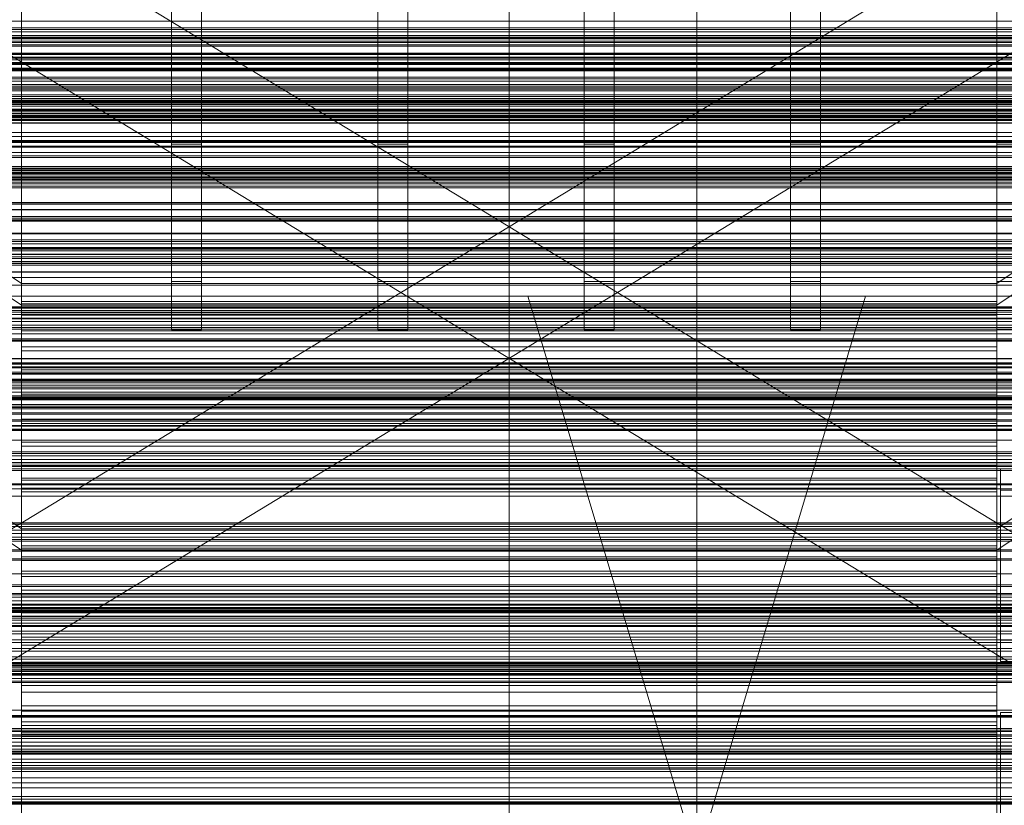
# Model space of a CAD drawing. Header units: millimetres. Extents: x -2233 to 65662, y -50530 to 6847.
# Tile 81 of 256: x -130 to 132, y -34886 to -34676. Entities that reach past the tile are written whole.
import ezdxf

# ---------------------------------------------------------------- set-up
doc = ezdxf.new("R2010")
doc.units = ezdxf.units.MM
for name, color, linetype, lineweight in [('COTAS_O', 1, 'Continuous', 0), ('COTAS_P', 1, 'Continuous', 0), ('frontal_briquetadora', 7, 'Continuous', 0), ('frontal_C01', 7, 'Continuous', 0), ('frontal_C02', 7, 'Continuous', 0), ('frontal_C03', 7, 'Continuous', 0), ('frontal_C04', 7, 'Continuous', 0), ('frontal_C05', 7, 'Continuous', 0), ('frontal_C05-C03', 7, 'Continuous', 0), ('frontal_mezcladora', 7, 'Continuous', 0), ('frontal_secador', 7, 'Continuous', 0)]:
    doc.layers.add(name, color=color, linetype=linetype, lineweight=lineweight)
doc.dimstyles.new('R19_100', dxfattribs={"dimtxt": 250, "dimasz": 150, "dimexe": 150, "dimexo": 80, "dimgap": 100, "dimtad": 1, "dimtih": 1, "dimtoh": 1, "dimdsep": 46, "dimcen": 0.09, "dimadec": 0, "dimazin": 0, "dimtfac": 1, "dimtdec": 4, "dimtofl": 0, "dimtmove": 0, "dimatfit": 3, "dimfxl": 1, "dimtolj": 1, "dimtzin": 0, "dimarcsym": 0})

# ---------------------------------------------------------------- blocks, each defined once
blk = doc.blocks.new('DIM_R32_40')
at = {"layer": 'COTAS_P'}
for p, q in [((-150, -32200), (550, -32200)), ((550, -32200), (505, -32350)), ((550, -34800), (550, -32200)), ((550, -32200), (595, -32350)), ((550, -34800), (505, -34650)), ((550, -34800), (595, -34650)), ((-150, -34800), (550, -34800))]:
    blk.add_line(p, q, dxfattribs=at)
blk.add_text('2600 P', height=250, rotation=90, dxfattribs=at).set_placement((450, -33500))
blk = doc.blocks.new('DIM_R32_42')
at = {"layer": 'COTAS_O'}
for p, q in [((-650, -33700), (50, -33700)), ((50, -33700), (5, -33850)), ((50, -34900), (50, -33700)), ((50, -33700), (95, -33850)), ((50, -34900), (5, -34750)), ((50, -34900), (95, -34750)), ((-650, -34900), (50, -34900))]:
    blk.add_line(p, q, dxfattribs=at)
blk.add_text('1200 O', height=250, rotation=90, dxfattribs=at).set_placement((-50, -34300))
blk = doc.blocks.new('DIM_R32_43')
at = {"layer": 'COTAS_O'}
for p, q in [((-650, -34200), (-500, -34155)), ((650, -34200), (500, -34155)), ((-650, -34900), (-650, -34200)), ((-650, -34200), (650, -34200)), ((-650, -34200), (-500, -34245)), ((650, -34200), (500, -34245)), ((650, -34900), (650, -34200))]:
    blk.add_line(p, q, dxfattribs=at)
blk.add_text('1300 O', height=250, dxfattribs=at).set_placement((0, -34100))

msp = doc.modelspace()

# ---------------------------------------------------------------- linework, layer by layer
at = {"layer": 'frontal_briquetadora'}
for p, q in [((-160, -34691.652), (200, -34691.652)), ((-160, -34692.717), (200, -34692.717)), ((200, -34695.288), (-160, -34695.288)), ((-160, -34698), (200, -34698)), ((200, -34698.08), (-160, -34698.08)), ((200, -34703.142), (-160, -34703.142)), ((-210, -34750), (210, -34750)), ((-490, -34760), (490, -34760)), ((-490, -34760), (340, -34760))]:
    msp.add_line(p, q, dxfattribs=at)
at = {"layer": 'frontal_C01'}
for p, q in [((-130, -34746.617), (-130, -34471.612)), ((0, -34746.617), (0, -34471.612)), ((130, -34746.617), (130, -34471.612)), ((-130, -34477.371), (-130, -34752.376)), ((0, -34477.371), (0, -34752.376)), ((130, -34477.371), (130, -34752.376)), ((-311.15, -34676.683), (311.15, -34676.683)), ((-311.15, -34680.969), (311.15, -34680.969)), ((-130, -34746.617), (-228.298, -34680.553)), ((228.298, -34680.553), (130, -34746.617)), ((-311.15, -34682.04), (311.15, -34682.04)), ((-440, -34685.204), (440, -34685.204)), ((-440, -34685.454), (440, -34685.454)), ((-440, -34685.567), (440, -34685.567)), ((-440, -34686.3), (440, -34686.3)), ((-440, -34686.519), (440, -34686.519)), ((-228.298, -34686.312), (-130, -34752.376)), ((130, -34752.376), (228.298, -34686.312)), ((-440, -34687.684), (440, -34687.684)), ((-440, -34687.994), (440, -34687.994)), ((311.15, -34687.032), (-311.15, -34687.032)), ((-311.15, -34688.226), (311.15, -34688.226)), ((-440, -34689.513), (440, -34689.513)), ((-440, -34689.892), (440, -34689.892)), ((440, -34691.661), (-440, -34691.661)), ((-440, -34692.084), (440, -34692.084)), ((-440, -34693.982), (440, -34693.982)), ((-440, -34694.42), (440, -34694.42)), ((-311.15, -34693.583), (311.15, -34693.583)), ((-440, -34696.318), (440, -34696.318)), ((-440, -34696.741), (440, -34696.741)), ((-311.15, -34694.819), (311.15, -34694.819)), ((-440, -34698.51), (440, -34698.51)), ((-440, -34698.89), (440, -34698.89)), ((-440, -34700.408), (440, -34700.408)), ((-440, -34700.718), (440, -34700.718)), ((-440, -34701.884), (440, -34701.884)), ((-440, -34702.103), (440, -34702.103)), ((-311.15, -34700.176), (311.15, -34700.176)), ((-311.15, -34701.37), (311.15, -34701.37)), ((-440, -34702.835), (440, -34702.835)), ((-440, -34702.949), (440, -34702.949)), ((-440, -34703.198), (440, -34703.198)), ((-311.15, -34706.362), (311.15, -34706.362)), ((-311.15, -34707.433), (311.15, -34707.433)), ((-311.15, -34711.719), (311.15, -34711.719)), ((-311.15, -34712.594), (311.15, -34712.594)), ((-311.15, -34715.883), (311.15, -34715.883)), ((-311.15, -34716.501), (311.15, -34716.501)), ((-311.15, -34718.568), (311.15, -34718.568)), ((-311.15, -34718.888), (311.15, -34718.888)), ((-311.15, -34719.594), (311.15, -34719.594)), ((-130, -35021.621), (-130, -34746.617)), ((0, -34746.617), (-130, -34746.617)), ((0, -35021.621), (0, -34746.617)), ((130, -34746.617), (0, -34746.617)), ((130, -35021.621), (130, -34746.617)), ((-130, -34752.376), (-130, -34751.35)), ((-130, -34751.35), (-130, -34752.056)), ((-130, -34751.35), (130, -34751.35)), ((-130, -34752.056), (-130, -34754.443)), ((-130, -34752.056), (130, -34752.056)), ((130, -34752.056), (130, -34751.35)), ((130, -34751.35), (130, -34752.376)), ((130, -34754.443), (130, -34752.056)), ((-130, -34752.376), (-130, -35027.38)), ((-130, -34752.376), (0, -34752.376)), ((-130, -34755.061), (-130, -34752.376)), ((-130, -34752.376), (130, -34752.376)), ((-130, -34754.443), (-130, -34758.35)), ((-130, -34754.443), (130, -34754.443)), ((0, -34752.376), (0, -35027.38)), ((0, -34752.376), (130, -34752.376)), ((130, -34752.376), (130, -35027.38)), ((130, -34752.376), (130, -34755.061)), ((130, -34758.35), (130, -34754.443)), ((-130, -34759.225), (-130, -34755.061)), ((-130, -34755.061), (130, -34755.061)), ((130, -34755.061), (130, -34759.225)), ((-130, -34758.35), (-130, -34763.511)), ((-130, -34758.35), (130, -34758.35)), ((-130, -34764.582), (-130, -34759.225)), ((-130, -34759.225), (130, -34759.225)), ((130, -34763.511), (130, -34758.35)), ((130, -34759.225), (130, -34764.582)), ((-130, -34763.511), (-130, -34769.574)), ((-130, -34763.511), (130, -34763.511)), ((-130, -34770.768), (-130, -34764.582)), ((-130, -34764.582), (130, -34764.582)), ((130, -34769.574), (130, -34763.511)), ((130, -34764.582), (130, -34770.768)), ((-148, -34767.745), (148, -34767.745)), ((-148, -34767.995), (148, -34767.995)), ((-148, -34768.109), (148, -34768.109)), ((-148, -34768.841), (148, -34768.841)), ((-148, -34769.06), (148, -34769.06)), ((-148, -34770.226), (148, -34770.226)), ((-148, -34770.536), (148, -34770.536)), ((-130, -34769.574), (-130, -34776.125)), ((130, -34769.574), (-130, -34769.574)), ((130, -34776.125), (130, -34769.574)), ((-148, -34772.054), (148, -34772.054)), ((-148, -34772.434), (148, -34772.434)), ((-130, -34777.361), (-130, -34770.768)), ((-130, -34770.768), (130, -34770.768)), ((130, -34770.768), (130, -34777.361)), ((148, -34774.203), (-148, -34774.203)), ((-148, -34774.626), (148, -34774.626)), ((-148, -34776.524), (148, -34776.524)), ((-148, -34776.962), (148, -34776.962)), ((-130, -34776.125), (-130, -34782.718)), ((-130, -34776.125), (130, -34776.125)), ((-130, -34783.912), (-130, -34777.361)), ((-130, -34777.361), (130, -34777.361)), ((130, -34782.718), (130, -34776.125)), ((130, -34777.361), (130, -34783.912)), ((-148, -34778.86), (148, -34778.86)), ((-148, -34779.283), (148, -34779.283)), ((-148, -34781.052), (148, -34781.052)), ((-148, -34781.431), (148, -34781.431)), ((-148, -34782.95), (148, -34782.95)), ((-148, -34783.26), (148, -34783.26)), ((-130, -34782.718), (-130, -34788.904)), ((-130, -34782.718), (130, -34782.718)), ((130, -34788.904), (130, -34782.718)), ((-148, -34784.425), (148, -34784.425)), ((-148, -34784.644), (148, -34784.644)), ((-148, -34785.377), (148, -34785.377)), ((-148, -34785.49), (148, -34785.49)), ((-148, -34785.74), (148, -34785.74)), ((-130, -34789.974), (-130, -34783.912)), ((-130, -34783.912), (130, -34783.912)), ((130, -34783.912), (130, -34789.974)), ((-130, -34788.904), (-130, -34794.261)), ((-130, -34788.904), (130, -34788.904)), ((130, -34794.261), (130, -34788.904)), ((-130, -34795.135), (-130, -34789.974)), ((-130, -34789.974), (130, -34789.974)), ((130, -34789.974), (130, -34795.135)), ((-130, -34794.261), (-130, -34798.424)), ((-130, -34794.261), (130, -34794.261)), ((130, -34798.424), (130, -34794.261)), ((-130, -34799.042), (-130, -34795.135)), ((-130, -34795.135), (130, -34795.135)), ((130, -34795.135), (130, -34799.042)), ((131, -34801.63), (131, -34795.985)), ((131, -34795.985), (149, -34795.985)), ((131, -34841.65), (131, -34795.985)), ((-130, -34798.424), (-130, -34801.11)), ((-130, -34798.424), (130, -34798.424)), ((-130, -34801.43), (-130, -34799.042)), ((-130, -34799.042), (130, -34799.042)), ((130, -34801.11), (130, -34798.424)), ((130, -34799.042), (130, -34801.43)), ((-130, -34801.11), (-130, -34802.135)), ((-130, -34801.11), (130, -34801.11)), ((-130, -34802.135), (-130, -34801.43)), ((-130, -34801.43), (130, -34801.43)), ((-130, -34802.135), (130, -34802.135)), ((130, -34802.135), (130, -34801.11)), ((130, -34801.43), (130, -34802.135)), ((149, -34801.63), (131, -34801.63)), ((131, -34847.295), (131, -34801.63)), ((-425, -34836.344), (425, -34836.344)), ((149, -34841.65), (131, -34841.65)), ((131, -34841.65), (131, -34847.295)), ((425, -34847.856), (-425, -34847.856)), ((131, -34847.295), (149, -34847.295)), ((425, -34850.682), (-425, -34850.682)), ((-425, -34862.194), (425, -34862.194))]:
    msp.add_line(p, q, dxfattribs=at)
at = {"layer": 'frontal_C02'}
for p, q in [((-130, -34811.926), (-130, -34521.432)), ((0, -34811.926), (0, -34521.432)), ((130, -34811.926), (130, -34521.432)), ((-130, -34527.162), (-130, -34817.656)), ((0, -34527.162), (0, -34817.656)), ((130, -34527.162), (130, -34817.656)), ((-130, -34811.926), (-228.298, -34746.19)), ((228.298, -34746.19), (130, -34811.926)), ((-228.298, -34751.921), (-130, -34817.656)), ((130, -34817.656), (228.298, -34751.921)), ((430, -34772.309), (-430, -34772.309)), ((430, -34777.309), (-430, -34777.309)), ((-130, -35102.421), (-130, -34811.926)), ((0, -34811.926), (-130, -34811.926)), ((0, -35102.421), (0, -34811.926)), ((130, -34811.926), (0, -34811.926)), ((130, -35102.421), (130, -34811.926)), ((-130, -34817.657), (-130, -34816.523)), ((-130, -34816.523), (-130, -34817.12)), ((-130, -34816.523), (130, -34816.523)), ((-130, -34817.12), (-130, -34819.405)), ((-130, -34817.12), (130, -34817.12)), ((-130, -34817.656), (-130, -35108.151)), ((-130, -34817.656), (0, -34817.656)), ((-130, -34820.442), (-130, -34817.657)), ((-130, -34817.657), (130, -34817.657)), ((0, -34817.656), (0, -35108.151)), ((0, -34817.656), (130, -34817.656)), ((130, -34817.12), (130, -34816.523)), ((130, -34816.523), (130, -34817.657)), ((130, -34819.405), (130, -34817.12)), ((130, -34817.656), (130, -35108.151)), ((130, -34817.657), (130, -34820.442)), ((-130, -34819.405), (-130, -34823.223)), ((-130, -34819.405), (130, -34819.405)), ((-130, -34824.69), (-130, -34820.442)), ((-130, -34820.442), (130, -34820.442)), ((130, -34823.223), (130, -34819.405)), ((130, -34820.442), (130, -34824.69)), ((-130, -34823.223), (-130, -34828.314)), ((-130, -34823.223), (130, -34823.223)), ((130, -34828.314), (130, -34823.223)), ((-130, -34830.111), (-130, -34824.69)), ((-130, -34824.69), (130, -34824.69)), ((130, -34824.69), (130, -34830.111)), ((430, -34827.309), (-430, -34827.309)), ((-130, -34828.314), (-130, -34834.332)), ((-130, -34828.314), (130, -34828.314)), ((130, -34834.332), (130, -34828.314)), ((-130, -34836.336), (-130, -34830.111)), ((-130, -34830.111), (130, -34830.111)), ((130, -34830.111), (130, -34836.336)), ((430, -34832.309), (-430, -34832.309)), ((-148, -34832.91), (148, -34832.91)), ((-148, -34833.121), (148, -34833.121)), ((-148, -34833.311), (148, -34833.311)), ((-148, -34833.931), (148, -34833.931)), ((-148, -34834.298), (148, -34834.298)), ((-148, -34835.284), (148, -34835.284)), ((-148, -34835.803), (148, -34835.803)), ((-130, -34834.332), (-130, -34840.865)), ((130, -34834.332), (-130, -34834.332)), ((-130, -34842.939), (-130, -34836.336)), ((-130, -34836.336), (130, -34836.336)), ((130, -34840.865), (130, -34834.332)), ((130, -34836.336), (130, -34842.939)), ((-148, -34837.088), (148, -34837.088)), ((-148, -34837.724), (148, -34837.724)), ((148, -34839.22), (-148, -34839.22)), ((-148, -34839.93), (148, -34839.93)), ((-148, -34841.535), (148, -34841.535)), ((-130, -34840.865), (-130, -34847.469)), ((-130, -34840.865), (130, -34840.865)), ((130, -34847.469), (130, -34840.865)), ((-148, -34842.27), (148, -34842.27)), ((-148, -34843.874), (148, -34843.874)), ((-130, -34849.473), (-130, -34842.939)), ((-130, -34842.939), (130, -34842.939)), ((130, -34842.939), (130, -34849.473)), ((-148, -34844.585), (148, -34844.585)), ((-148, -34846.08), (148, -34846.08)), ((-148, -34846.717), (148, -34846.717)), ((-148, -34848.001), (148, -34848.001)), ((-148, -34848.521), (148, -34848.521)), ((-130, -34847.469), (-130, -34853.693)), ((-130, -34847.469), (130, -34847.469)), ((-130, -34855.49), (-130, -34849.473)), ((-130, -34849.473), (130, -34849.473)), ((130, -34853.693), (130, -34847.469)), ((130, -34849.473), (130, -34855.49)), ((-148, -34849.506), (148, -34849.506)), ((-148, -34849.874), (148, -34849.874)), ((-148, -34850.493), (148, -34850.493)), ((-148, -34850.683), (148, -34850.683)), ((-148, -34850.895), (148, -34850.895)), ((-130, -34853.693), (-130, -34859.114)), ((-130, -34853.693), (130, -34853.693)), ((130, -34859.114), (130, -34853.693)), ((-130, -34860.581), (-130, -34855.49)), ((-130, -34855.49), (130, -34855.49)), ((130, -34855.49), (130, -34860.581)), ((-130, -34859.114), (-130, -34863.362)), ((-130, -34859.114), (130, -34859.114)), ((130, -34863.362), (130, -34859.114)), ((-130, -34864.399), (-130, -34860.581)), ((-130, -34860.581), (130, -34860.581)), ((130, -34860.581), (130, -34864.399)), ((131, -34866.837), (131, -34860.876)), ((131, -34860.876), (149, -34860.876)), ((131, -34906.313), (131, -34860.876)), ((-130, -34863.362), (-130, -34866.148)), ((-130, -34863.362), (130, -34863.362)), ((-130, -34866.685), (-130, -34864.399)), ((-130, -34864.399), (130, -34864.399)), ((130, -34866.148), (130, -34863.362)), ((130, -34864.399), (130, -34866.685)), ((-130, -34866.148), (-130, -34867.281)), ((-130, -34866.148), (130, -34866.148)), ((-130, -34867.281), (-130, -34866.685)), ((-130, -34866.685), (130, -34866.685)), ((-130, -34867.281), (130, -34867.281)), ((130, -34867.281), (130, -34866.148)), ((130, -34866.685), (130, -34867.281)), ((149, -34866.837), (131, -34866.837)), ((131, -34912.274), (131, -34866.837))]:
    msp.add_line(p, q, dxfattribs=at)
at = {"layer": 'frontal_C03'}
for p, q in [((-1422.787, -35595.6), (1407.213, -33876.74)), ((1422.787, -35595.6), (-1407.213, -33876.74)), ((1407.213, -35621.241), (-1422.787, -33902.381)), ((-1407.213, -35621.241), (1422.787, -33902.381)), ((1250, -34678.487), (-1250, -34678.487)), ((1250, -34678.873), (-1250, -34678.873)), ((1250, -34679.539), (-1250, -34679.539)), ((-1250, -34680.472), (1250, -34680.472)), ((1250, -34681.413), (-1250, -34681.413)), ((1250, -34682.346), (-1250, -34682.346)), ((1250, -34683.012), (-1250, -34683.012)), ((1250, -34683.398), (-1250, -34683.398)), ((1250, -34697.321), (-1250, -34697.321)), ((1250, -34697.707), (-1250, -34697.707)), ((1250, -34698.373), (-1250, -34698.373)), ((-1250, -34699.306), (1250, -34699.306)), ((1250, -34700.247), (-1250, -34700.247)), ((1250, -34701.18), (-1250, -34701.18)), ((1250, -34701.845), (-1250, -34701.845)), ((1250, -34702.232), (-1250, -34702.232)), ((1250, -34703.786), (-1250, -34703.786)), ((1250, -34703.871), (-1250, -34703.871)), ((1250, -34708.484), (-1250, -34708.484)), ((1250, -34708.729), (-1250, -34708.729)), ((1250, -34716.155), (-1250, -34716.155)), ((1250, -34716.541), (-1250, -34716.541)), ((1250, -34717.207), (-1250, -34717.207)), ((1250, -34717.252), (-1250, -34717.252)), ((1250, -34717.618), (-1250, -34717.618)), ((-1250, -34718.139), (1250, -34718.139)), ((1250, -34719.081), (-1250, -34719.081)), ((1250, -34720.013), (-1250, -34720.013)), ((1250, -34720.679), (-1250, -34720.679)), ((1250, -34721.065), (-1250, -34721.065)), ((1496, -34725.392), (-1496, -34725.392)), ((1496, -34725.419), (-1496, -34725.419)), ((1496, -34726.86), (-1496, -34726.86)), ((1496, -34726.937), (-1496, -34726.937)), ((1496, -34729.6), (-1496, -34729.6)), ((1496, -34729.715), (-1496, -34729.715)), ((1250, -34728.754), (-1250, -34728.754)), ((-1250, -34729.186), (1250, -34729.186)), ((1496, -34733.195), (-1496, -34733.195)), ((-1496, -34733.33), (1496, -34733.33)), ((1250, -34734.989), (-1250, -34734.989)), ((1250, -34735.375), (-1250, -34735.375)), ((1250, -34736.041), (-1250, -34736.041)), ((1496, -34737.096), (-1496, -34737.096)), ((1496, -34737.231), (-1496, -34737.231)), ((-1250, -34736.973), (1250, -34736.973)), ((1250, -34737.915), (-1250, -34737.915)), ((1250, -34738.847), (-1250, -34738.847)), ((1496, -34740.711), (-1496, -34740.711)), ((1496, -34740.826), (-1496, -34740.826)), ((1250, -34739.513), (-1250, -34739.513)), ((1250, -34739.899), (-1250, -34739.899)), ((1250, -34741.24), (-1250, -34741.24)), ((1250, -34741.672), (-1250, -34741.672)), ((1496, -34743.489), (-1496, -34743.489)), ((1496, -34743.566), (-1496, -34743.566)), ((1496, -34745.007), (-1496, -34745.007)), ((1496, -34745.034), (-1496, -34745.034)), ((1250, -34752.808), (-1250, -34752.808)), ((1250, -34753.174), (-1250, -34753.174)), ((1250, -34753.823), (-1250, -34753.823)), ((1250, -34754.209), (-1250, -34754.209)), ((1250, -34754.875), (-1250, -34754.875)), ((-1250, -34755.807), (1250, -34755.807)), ((1250, -34756.749), (-1250, -34756.749)), ((1250, -34757.681), (-1250, -34757.681)), ((1250, -34758.347), (-1250, -34758.347)), ((1250, -34758.733), (-1250, -34758.733)), ((-1415, -34761.304), (1415, -34761.304)), ((1250, -34761.697), (-1250, -34761.697)), ((1250, -34761.942), (-1250, -34761.942)), ((1250, -34766.554), (-1250, -34766.554)), ((1250, -34766.64), (-1250, -34766.64)), ((1250, -34772.657), (-1250, -34772.657)), ((1250, -34773.043), (-1250, -34773.043)), ((1250, -34773.709), (-1250, -34773.709)), ((-1250, -34774.641), (1250, -34774.641)), ((1250, -34775.583), (-1250, -34775.583)), ((1250, -34776.515), (-1250, -34776.515)), ((1250, -34777.181), (-1250, -34777.181)), ((1250, -34777.567), (-1250, -34777.567)), ((1250, -34791.491), (-1250, -34791.491)), ((1250, -34791.877), (-1250, -34791.877)), ((1250, -34792.543), (-1250, -34792.543)), ((-1250, -34793.475), (1250, -34793.475)), ((1250, -34794.417), (-1250, -34794.417)), ((1250, -34795.349), (-1250, -34795.349)), ((1250, -34796.015), (-1250, -34796.015)), ((1250, -34796.401), (-1250, -34796.401)), ((-1415, -34801.304), (1415, -34801.304)), ((1250, -34810.324), (-1250, -34810.324)), ((1250, -34810.711), (-1250, -34810.711)), ((1250, -34811.376), (-1250, -34811.376)), ((-1250, -34812.309), (1250, -34812.309)), ((1250, -34813.251), (-1250, -34813.251)), ((1250, -34814.183), (-1250, -34814.183)), ((1250, -34814.849), (-1250, -34814.849)), ((1250, -34815.235), (-1250, -34815.235)), ((1250, -34829.158), (-1250, -34829.158)), ((1250, -34829.544), (-1250, -34829.544)), ((1250, -34830.21), (-1250, -34830.21)), ((-1250, -34831.143), (1250, -34831.143)), ((1250, -34832.084), (-1250, -34832.084)), ((1250, -34833.017), (-1250, -34833.017)), ((1250, -34833.683), (-1250, -34833.683)), ((1250, -34834.069), (-1250, -34834.069)), ((1250, -34847.992), (-1250, -34847.992)), ((1250, -34848.378), (-1250, -34848.378)), ((1250, -34849.044), (-1250, -34849.044)), ((-1250, -34849.977), (1250, -34849.977)), ((1250, -34850.918), (-1250, -34850.918)), ((1250, -34851.851), (-1250, -34851.851)), ((1250, -34852.517), (-1250, -34852.517)), ((1250, -34852.903), (-1250, -34852.903)), ((1250, -34866.826), (-1250, -34866.826)), ((1250, -34867.212), (-1250, -34867.212)), ((1250, -34867.878), (-1250, -34867.878)), ((-1250, -34868.81), (1250, -34868.81)), ((1250, -34869.752), (-1250, -34869.752)), ((1250, -34870.685), (-1250, -34870.685)), ((1250, -34871.35), (-1250, -34871.35)), ((1250, -34871.737), (-1250, -34871.737))]:
    msp.add_line(p, q, dxfattribs=at)
at = {"layer": 'frontal_C04'}
for p, q in [((188, -34686.449), (-188, -34686.449)), ((-188, -34689.185), (188, -34689.185)), ((-188, -34718.398), (188, -34718.398)), ((188, -34721.134), (-188, -34721.134)), ((188, -34736.041), (-188, -34736.041)), ((-188, -34738.778), (188, -34738.778)), ((-188, -34767.991), (188, -34767.991)), ((188, -34770.727), (-188, -34770.727)), ((188, -34785.634), (-188, -34785.634)), ((-188, -34788.371), (188, -34788.371)), ((-188, -34817.584), (188, -34817.584)), ((188, -34820.32), (-188, -34820.32)), ((188, -34835.227), (-188, -34835.227)), ((-188, -34837.963), (188, -34837.963)), ((225, -34860.308), (-225, -34860.308)), ((225, -34861.678), (-225, -34861.678)), ((225, -34865.58), (-225, -34865.58)), ((-188, -34867.177), (188, -34867.177)), ((188, -34869.913), (-188, -34869.913)), ((250, -34871.308), (-250, -34871.308)), ((250, -34871.841), (-250, -34871.841)), ((225, -34871.42), (-225, -34871.42)), ((250, -34873.358), (-250, -34873.358)), ((250, -34875.629), (-250, -34875.629)), ((-250, -34878.308), (250, -34878.308)), ((-225, -34878.308), (225, -34878.308)), ((250, -34880.987), (-250, -34880.987)), ((250, -34883.258), (-250, -34883.258)), ((250, -34884.775), (-250, -34884.775)), ((250, -34885.308), (-250, -34885.308)), ((225, -34885.197), (-225, -34885.197)), ((188, -34884.82), (-188, -34884.82))]:
    msp.add_line(p, q, dxfattribs=at)
at = {"layer": 'frontal_C05'}
for p, q in [((-205, -34709), (245, -34709)), ((-205, -34713), (245, -34713)), ((-205, -34717), (245, -34717)), ((-185, -34717), (225, -34717)), ((-185, -34719), (225, -34719)), ((-185, -34735), (225, -34735)), ((-185, -34737), (225, -34737))]:
    msp.add_line(p, q, dxfattribs=at)
at = {"layer": 'frontal_C05-C03'}
for p, q in [((250, -34747), (-210, -34747)), ((-210, -34753), (250, -34753)), ((-210, -34756), (250, -34756)), ((-210, -34770.643), (250, -34770.643)), ((250, -34776.643), (-210, -34776.643)), ((250, -34779.643), (-210, -34779.643)), ((-210, -34794.285), (250, -34794.285)), ((250, -34800.285), (-210, -34800.285)), ((250, -34803.285), (-210, -34803.285)), ((-210, -34817.928), (250, -34817.928)), ((250, -34823.928), (-210, -34823.928)), ((250, -34826.928), (-210, -34826.928)), ((-210, -34841.57), (250, -34841.57)), ((250, -34847.57), (-210, -34847.57)), ((250, -34850.57), (-210, -34850.57)), ((-210, -34865.213), (250, -34865.213)), ((250, -34871.213), (-210, -34871.213)), ((250, -34874.213), (-210, -34874.213))]:
    msp.add_line(p, q, dxfattribs=at)
at = {"layer": 'frontal_mezcladora'}
for p, q in [((-90, -34654.654), (-90, -34709.466)), ((-82, -34654.654), (-82, -34709.466)), ((-35, -34654.654), (-35, -34709.466)), ((-27, -34654.654), (-27, -34709.466)), ((20, -34654.654), (20, -34709.466)), ((28, -34654.654), (28, -34709.466)), ((75, -34654.654), (75, -34709.466)), ((83, -34654.654), (83, -34709.466)), ((130, -34654.654), (130, -34709.466)), ((-420, -34681.107), (240, -34681.107)), ((-625, -34710), (625, -34710)), ((-90, -34709.466), (-90, -34746.089)), ((-90, -34709.466), (-82, -34709.466)), ((-82, -34709.466), (-82, -34746.089)), ((-35, -34709.466), (-35, -34746.089)), ((-35, -34709.466), (-27, -34709.466)), ((-27, -34709.466), (-27, -34746.089)), ((20, -34709.466), (20, -34746.089)), ((20, -34709.466), (28, -34709.466)), ((28, -34709.466), (28, -34746.089)), ((75, -34709.466), (75, -34746.089)), ((75, -34709.466), (83, -34709.466)), ((83, -34709.466), (83, -34746.089)), ((130, -34709.466), (130, -34746.089)), ((130, -34709.466), (138, -34709.466)), ((-420, -34715.398), (240, -34715.398)), ((-625, -34725), (625, -34725)), ((-625, -34730), (625, -34730)), ((150, -34730), (-150, -34730)), ((-420, -34737.414), (240, -34737.414)), ((-420, -34745), (240, -34745)), ((-400, -34745), (220, -34745)), ((-90, -34746.089), (-90, -34758.95)), ((-90, -34746.089), (-82, -34746.089)), ((-82, -34746.089), (-82, -34758.95)), ((-35, -34746.089), (-35, -34758.95)), ((-35, -34746.089), (-27, -34746.089)), ((-27, -34746.089), (-27, -34758.95)), ((20, -34746.089), (20, -34758.95)), ((20, -34746.089), (28, -34746.089)), ((28, -34746.089), (28, -34758.95)), ((75, -34746.089), (75, -34758.95)), ((75, -34746.089), (83, -34746.089)), ((83, -34746.089), (83, -34758.95)), ((130, -34746.089), (130, -34758.95)), ((130, -34746.089), (138, -34746.089)), ((-600, -34760), (600, -34760)), ((-465, -34760), (295, -34760)), ((-90, -34758.95), (-82, -34758.95)), ((-35, -34758.95), (-27, -34758.95)), ((20, -34758.95), (28, -34758.95)), ((75, -34758.95), (83, -34758.95)), ((130, -34758.95), (138, -34758.95)), ((-400, -34780), (220, -34780)), ((-465, -34795), (295, -34795)), ((-600, -34820), (600, -34820)), ((-180, -34862), (180, -34862)), ((-600, -34875), (600, -34875)), ((-180, -34884), (180, -34884)), ((-180, -34885), (180, -34885)), ((-160, -34885), (160, -34885))]:
    msp.add_line(p, q, dxfattribs=at)
at = {"layer": 'frontal_secador'}
for p, q in [((1250, -34689.715), (-1250, -34689.715)), ((1250, -34702.349), (-1250, -34702.349)), ((1250, -34710.291), (-1250, -34710.291)), ((1250, -34713), (-1250, -34713)), ((-1250, -34866), (1250, -34866)), ((-1250, -34872), (1250, -34872)), ((-1250, -34875), (1250, -34875)), ((1250, -34876), (-1250, -34876)), ((-1250, -34876.659), (1250, -34876.659)), ((1250, -34879.659), (-1250, -34879.659)), ((-1250, -34881), (1250, -34881)), ((1250, -34884), (-1250, -34884)), ((-1250, -34884.728), (1250, -34884.728))]:
    msp.add_line(p, q, dxfattribs=at)

# ---------------------------------------------------------------- dimensions: what is measured, and where the dimension line sits
at = {"layer": 'COTAS_O'}
for p2, distance, picture, middle in [((-650, -33700), -700, 'DIM_R32_42', (50, -34300)), ((650, -34900), 700, 'DIM_R32_43', (0, -34200))]:
    dim = msp.add_aligned_dim(p1=(-650, -34900), p2=p2, distance=distance, text='<> O', dimstyle='R19_100', dxfattribs=at)
    dim.commit()
    dim.dimension.update_dxf_attribs({"geometry": picture, "text_midpoint": middle})
at = {"layer": 'COTAS_P'}
dim = msp.add_aligned_dim(p1=(-150, -34800), p2=(-150, -32200), distance=-700, text='<> P', dimstyle='R19_100', dxfattribs=at)
dim.commit()
dim.dimension.update_dxf_attribs({"geometry": 'DIM_R32_40', "text_midpoint": (550, -33500)})

doc.saveas('drawing.dxf')
